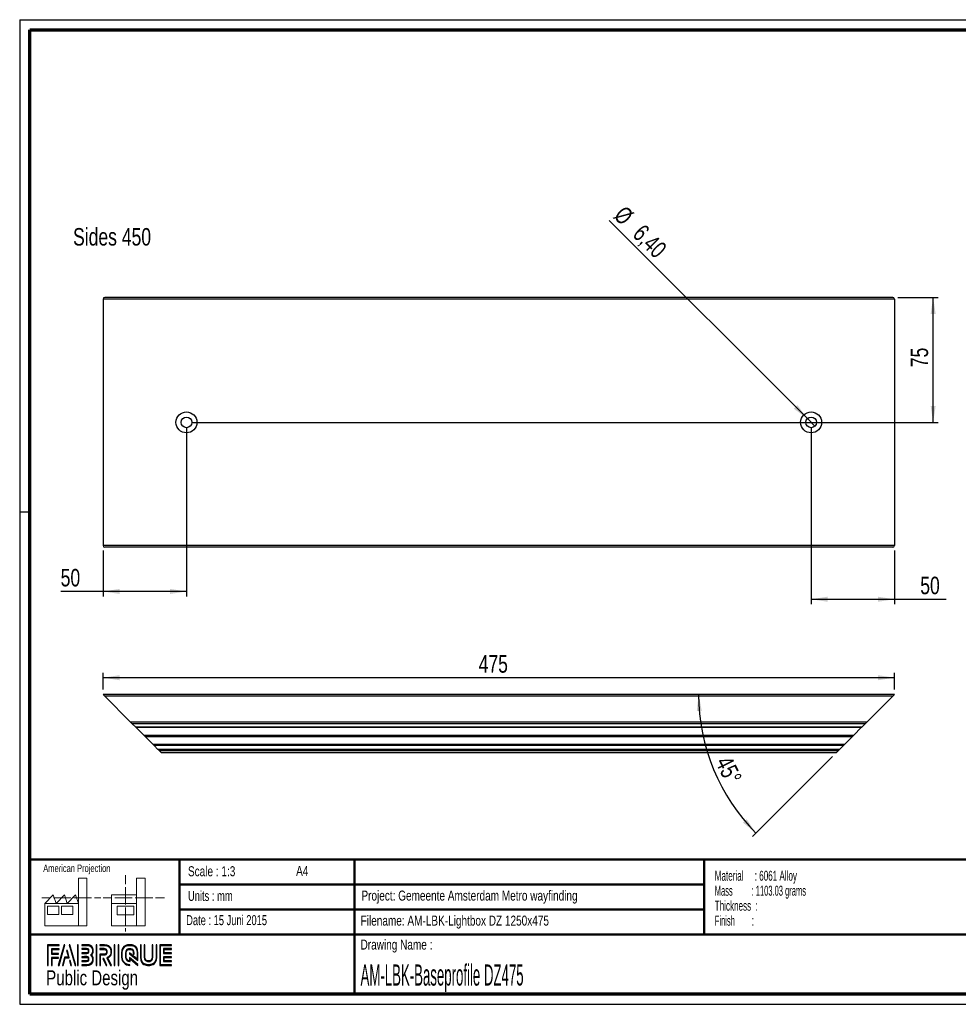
# Paper-space layout 'Side Base profile' of a CAD drawing. Header units: millimetres. Extents: x 7 to 291, y 7 to 204.
# Tile 1 of 2: x 7 to 194, y 7 to 204. Entities that reach past the tile are written whole.
import ezdxf

# ---------------------------------------------------------------- set-up
doc = ezdxf.new("R2010")
doc.units = ezdxf.units.MM
for name, color, linetype in [('LAYER1', 7, 'Continuous'), ('LAYER2', 7, 'Continuous'), ('LOGO', 7, 'Continuous')]:
    doc.layers.add(name, color=color, linetype=linetype)
doc.styles.add('SLDTEXTSTYLE0', font='TXT', dxfattribs={"width": 0.7})
doc.styles.add('SLDTEXTSTYLE1', font='TXT', dxfattribs={"width": 0.75})
doc.styles.add('SLDTEXTSTYLE10', font='TXT', dxfattribs={"width": 0.56375})
doc.styles.add('SLDTEXTSTYLE2', font='TXT', dxfattribs={"width": 0.697368})
doc.styles.add('SLDTEXTSTYLE6', font='TXT', dxfattribs={"width": 0.605})
doc.styles.add('SLDTEXTSTYLE7', font='TXT', dxfattribs={"width": 0.549})
doc.styles.add('SLDTEXTSTYLE8', font='TXT', dxfattribs={"width": 0.467045})
doc.dimstyles.new('SLDDIMSTYLE10', dxfattribs={"dimtxt": 3.5, "dimasz": 3.302, "dimexe": 0, "dimexo": 0.0625, "dimgap": 0.875, "dimtad": 1, "dimlfac": 3, "dimrnd": 1e-09, "dimzin": 12, "dimdsep": 46, "dimtxsty": 'SLDTEXTSTYLE1', "dimsah": 1, "dimcen": 0.09, "dimadec": 0, "dimazin": 3, "dimtfac": 1, "dimtofl": 0, "dimtmove": 0, "dimatfit": 3, "dimfxl": 1, "dimfrac": 2, "dimtolj": 1, "dimtzin": 12, "dimarcsym": 0})
doc.dimstyles.new('SLDDIMSTYLE16', dxfattribs={"dimtxt": 3.5, "dimasz": 3.302, "dimexe": 0, "dimexo": 0.0625, "dimgap": 0.875, "dimtad": 1, "dimdec": 4, "dimlfac": 3, "dimzin": 12, "dimdsep": 46, "dimtxsty": 'SLDTEXTSTYLE1', "dimsah": 1, "dimcen": 0.09, "dimazin": 3, "dimtfac": 1, "dimtofl": 0, "dimtmove": 0, "dimatfit": 3, "dimfxl": 1, "dimfrac": 2, "dimtolj": 1, "dimtzin": 12, "dimarcsym": 0})
doc.dimstyles.new('SLDDIMSTYLE17', dxfattribs={"dimtxt": 3.5, "dimasz": 3.302, "dimexe": 0, "dimexo": 0.0625, "dimgap": 0.875, "dimtad": 1, "dimlfac": 3, "dimrnd": 1e-09, "dimzin": 12, "dimdsep": 46, "dimtxsty": 'SLDTEXTSTYLE1', "dimblk1": 'NONE', "dimsah": 1, "dimcen": 0, "dimadec": 0, "dimazin": 3, "dimtfac": 1, "dimtmove": 0, "dimatfit": 3, "dimldrblk": 'NONE', "dimfxl": 1, "dimfrac": 2, "dimtolj": 1, "dimtzin": 12, "dimarcsym": 0})

# ---------------------------------------------------------------- blocks, each defined once
blk = doc.blocks.new('SW_NOTE_0_41')
at = {"layer": 'LOGO', "color": 0, "char_height": 2, "attachment_point": 1}
for s, insert, style in [('Material     : 6061 Alloy', (0, 2.58), 'SLDTEXTSTYLE6'), ('Mass         : 1103.03 grams', (0, -0.42), 'SLDTEXTSTYLE10'), ('Thickness  :', (0, -3.42), 'SLDTEXTSTYLE6'), ('Finish        :', (0, -6.42), 'SLDTEXTSTYLE7')]:
    blk.add_mtext(s, dxfattribs=dict(at, insert=insert, style=style))
blk = doc.blocks.new('_D_32')
at = {"layer": 'LOGO'}
for p, q in [((23.27, 69.76), (23.27, 73.13)), ((181.61, 69.76), (181.61, 73.13)), ((181.61, 72.13), (23.27, 72.13))]:
    blk.add_line(p, q, dxfattribs=at)
for points in [[(23.27, 72.13), (26.58, 71.62), (26.58, 72.64)], [(181.61, 72.13), (178.3, 72.64), (178.3, 71.62)]]:
    blk.add_solid(points, dxfattribs=at)
at = {"layer": 'LOGO', "insert": (98.41, 76.64), "char_height": 3.5, "attachment_point": 1, "style": 'SLDTEXTSTYLE1'}
blk.add_mtext('475', dxfattribs=at)
blk = doc.blocks.new('_D_33')
at = {"layer": 'LOGO'}
blk.add_line((169.23, 56.39), (153.19, 40.35), dxfattribs=at)
blk.add_arc((181.61, 68.76), 39.18, 180, 225, dxfattribs=at)
for points in [[(142.43, 68.76), (142.06, 65.44), (143.07, 65.48)], [(153.9, 41.06), (152.04, 43.83), (151.29, 43.14)]]:
    blk.add_solid(points, dxfattribs=at)
at = {"layer": 'LOGO', "insert": (148.88, 56.79), "char_height": 3.5, "attachment_point": 1, "rotation": 295.8824, "style": 'SLDTEXTSTYLE1'}
blk.add_mtext('45°', dxfattribs=at)
blk = doc.blocks.new('_D_34')
at = {"layer": 'LOGO'}
for p, q in [((39.94, 122.21), (39.94, 88.39)), ((23.27, 97.55), (23.27, 88.39)), ((23.27, 89.39), (14.77, 89.39)), ((39.94, 89.39), (23.27, 89.39))]:
    blk.add_line(p, q, dxfattribs=at)
for points in [[(23.27, 89.39), (26.58, 88.88), (26.58, 89.9)], [(39.94, 89.39), (36.64, 89.9), (36.64, 88.88)]]:
    blk.add_solid(points, dxfattribs=at)
at = {"layer": 'LOGO', "insert": (14.77, 93.9), "char_height": 3.5, "attachment_point": 1, "style": 'SLDTEXTSTYLE1'}
blk.add_mtext('50', dxfattribs=at)
blk = doc.blocks.new('_D_35')
at = {"layer": 'LOGO'}
for p, q in [((164.94, 122.21), (164.94, 86.83)), ((181.61, 97.55), (181.61, 86.83)), ((164.94, 87.83), (181.61, 87.83)), ((181.61, 87.83), (191.95, 87.83))]:
    blk.add_line(p, q, dxfattribs=at)
for points in [[(164.94, 87.83), (168.24, 87.32), (168.24, 88.34)], [(181.61, 87.83), (178.3, 88.34), (178.3, 87.32)]]:
    blk.add_solid(points, dxfattribs=at)
at = {"layer": 'LOGO', "insert": (186.78, 92.34), "char_height": 3.5, "attachment_point": 1, "style": 'SLDTEXTSTYLE1'}
blk.add_mtext('50', dxfattribs=at)
blk = doc.blocks.new('_D_36')
at = {"layer": 'LOGO'}
for q in [(124.54, 163.62), (165.69, 122.46)]:
    blk.add_line((164.19, 123.97), q, dxfattribs=at)
blk.add_solid([(164.19, 123.97), (162.21, 126.66), (161.49, 125.94)], dxfattribs=at)
at = {"layer": 'LOGO', "char_height": 3.5, "attachment_point": 1, "rotation": 315, "style": 'SLDTEXTSTYLE1'}
for s, insert in [('%%c', (127.72, 166.81)), ('6,40', (131.49, 163.11))]:
    blk.add_mtext(s, dxfattribs=dict(at, insert=insert))
blk = doc.blocks.new('_None')
blk = doc.blocks.new('_D_37')
at = {"layer": 'LOGO'}
for p, q in [((182.27, 148.21), (190.36, 148.21)), ((189.36, 123.21), (189.36, 148.21)), ((40.94, 123.21), (190.36, 123.21))]:
    blk.add_line(p, q, dxfattribs=at)
for points in [[(189.36, 148.21), (188.86, 144.91), (189.87, 144.91)], [(189.36, 123.21), (189.87, 126.52), (188.86, 126.52)]]:
    blk.add_solid(points, dxfattribs=at)
at = {"layer": 'LOGO', "insert": (184.85, 134.25), "char_height": 3.5, "attachment_point": 1, "rotation": 90, "style": 'SLDTEXTSTYLE1'}
blk.add_mtext('75', dxfattribs=at)

psp = doc.layouts.new('Side Base profile')

# ---------------------------------------------------------------- hatches: boundary and pattern name
at = {"layer": 'LOGO'}
for points in [[(12.155576, 14.551342), (12.293747, 14.551342), (12.293747, 18.536867), (14.491709, 18.536867), (14.491709, 18.674601), (12.155576, 18.674601)], [(13.054869, 16.924666), (13.054869, 17.755443), (14.491709, 17.755443), (14.491709, 17.893702), (12.916786, 17.893702), (12.916786, 16.786407), (14.355638, 16.786407), (14.355638, 16.924666)], [(15.62158, 18.697376), (15.478684, 18.697376), (14.298935, 14.574117), (14.441481, 14.574117)], [(17.783316, 14.574117), (16.603217, 18.697376), (16.456208, 18.697376), (17.638494, 14.574117)], [(18.284547, 14.574117), (18.284547, 18.697376), (18.146201, 18.697376), (18.146201, 14.574117)], [(21.987954, 14.574117), (21.987954, 18.697376), (21.849695, 18.697376), (21.849695, 14.574117)], [(25.63562, 14.574117), (25.63562, 18.697376), (25.497624, 18.697376), (25.497624, 14.574117)], [(26.420107, 14.574117), (26.420107, 18.697376), (26.282198, 18.697376), (26.282198, 14.574117)], [(35.497838, 17.09585), (35.497838, 17.778218), (36.928815, 17.778218), (36.928815, 17.916477), (35.359229, 17.916477), (35.359229, 16.957417), (36.928815, 16.957417), (36.928815, 17.09585)], [(13.054869, 14.551342), (13.054869, 16.005334), (14.355638, 16.005334), (14.355638, 16.143067), (12.916786, 16.143067), (12.916786, 14.551342)], [(15.256857, 14.574117), (15.668658, 16.085337), (16.50311, 16.085337), (16.108023, 17.580806), (15.960401, 17.580806), (16.324074, 16.223596), (15.562952, 16.223596), (15.116586, 14.574117)], [(24.036545, 14.574117), (23.377979, 15.916276), (23.224144, 15.916276), (23.882798, 14.574117)], [(36.928815, 15.356066), (36.928815, 15.4945), (35.497838, 15.4945), (35.497838, 16.176868), (36.928815, 16.176868), (36.928815, 16.314951), (35.359229, 16.314951), (35.359229, 15.356066)], [(16.954901, 14.574117), (16.681797, 15.561354), (16.534087, 15.561354), (16.814805, 14.574117)]]:
    psp.add_hatch(color=256, dxfattribs=at).paths.add_polyline_path(points, flags=0)
h = psp.add_hatch(color=256, dxfattribs=at)
edge = h.paths.add_edge_path(flags=0)
edge.add_line((18.997192, 14.574117), (20.004205, 14.574117))
edge.add_spline(control_points=[(20.004205, 14.574117), (20.698386, 14.574117), (21.262709, 15.140278), (21.262709, 15.835771), (21.262709, 16.128915), (21.148252, 16.410332), (20.945764, 16.639247), (21.148252, 16.867636), (21.262709, 17.149229), (21.262709, 17.442547), (21.262709, 18.137341), (20.698386, 18.702626), (20.004205, 18.702626)], knot_values=[0, 0, 0, 0, 1, 2, 3, 4, 5, 6, 7, 8, 9, 10, 10, 10, 10], weights=[1, 1, 1, 1, 1, 1, 1, 1, 1, 1, 1, 1, 1], degree=3, periodic=0)
edge.add_line((20.004205, 18.702626), (18.997192, 18.702626))
edge.add_line((18.997192, 18.702626), (18.997192, 18.564542))
edge.add_line((18.997192, 18.564542), (20.004205, 18.564542))
edge.add_spline(control_points=[(20.004205, 18.564542), (20.622081, 18.564542), (21.124713, 18.061211), (21.124713, 17.442547), (21.124713, 17.16533), (21.012093, 16.897038), (20.80803, 16.687025)], knot_values=[0, 0, 0, 0, 1, 2, 3, 4, 4, 4, 4], weights=[1, 1, 1, 1, 1, 1, 1], degree=3, periodic=0)
edge.add_line((20.80803, 16.687025), (20.761127, 16.639247))
edge.add_line((20.761127, 16.639247), (20.80803, 16.590769))
edge.add_spline(control_points=[(20.80803, 16.590769), (21.012093, 16.380931), (21.124713, 16.112639), (21.124713, 15.835771), (21.124713, 15.216233), (20.622081, 14.712376), (20.004205, 14.712376)], knot_values=[0, 0, 0, 0, 1, 2, 3, 4, 4, 4, 4], weights=[1, 1, 1, 1, 1, 1, 1], degree=3, periodic=0)
edge.add_line((20.004205, 14.712376), (18.997192, 14.712376))
edge.add_line((18.997192, 14.712376), (18.997192, 14.574117))
h = psp.add_hatch(color=256, dxfattribs=at)
edge = h.paths.add_edge_path(flags=0)
edge.add_line((18.997192, 16.957067), (20.002192, 16.957067))
edge.add_spline(control_points=[(20.002192, 16.957067), (20.254646, 16.988394), (20.438232, 17.196832), (20.438232, 17.442022), (20.438232, 17.711889), (20.224106, 17.923827), (19.950389, 17.923827)], knot_values=[0, 0, 0, 0, 1, 2, 3, 4, 4, 4, 4], weights=[1, 1, 1, 1, 1, 1, 1], degree=3, periodic=0)
edge.add_line((19.950389, 17.923827), (18.997192, 17.923827))
edge.add_line((18.997192, 17.923827), (18.997192, 17.785569))
edge.add_line((18.997192, 17.785569), (19.950389, 17.785569))
edge.add_spline(control_points=[(19.950389, 17.785569), (20.146489, 17.785569), (20.300236, 17.634709), (20.300236, 17.442022), (20.300236, 17.266311), (20.168453, 17.116852), (19.993092, 17.09445)], knot_values=[0, 0, 0, 0, 1, 2, 3, 4, 4, 4, 4], weights=[1, 1, 1, 1, 1, 1, 1], degree=3, periodic=0)
edge.add_line((19.993092, 17.09445), (18.997192, 17.094975))
edge.add_line((18.997192, 17.094975), (18.997192, 16.957067))
h = psp.add_hatch(color=256, dxfattribs=at)
edge = h.paths.add_edge_path(flags=0)
edge.add_line((24.757853, 14.574117), (24.911337, 14.574117))
edge.add_line((24.911337, 14.574117), (24.186792, 16.04946))
edge.add_spline(control_points=[(24.186792, 16.04946), (24.64252, 16.292725), (24.938114, 16.76683), (24.938114, 17.287312), (24.938114, 18.064711), (24.306674, 18.697376), (23.530676, 18.697376)], knot_values=[0, 0, 0, 0, 1, 2, 3, 4, 4, 4, 4], weights=[1, 1, 1, 1, 1, 1, 1], degree=3, periodic=0)
edge.add_line((23.530676, 18.697376), (22.634095, 18.697376))
edge.add_line((22.634095, 18.697376), (22.634095, 18.559642))
edge.add_line((22.634095, 18.559642), (23.530676, 18.559642))
edge.add_spline(control_points=[(23.530676, 18.559642), (24.23072, 18.559642), (24.800205, 17.988756), (24.800205, 17.287312), (24.800205, 16.796057), (24.513362, 16.343828), (24.06866, 16.13539)], knot_values=[0, 0, 0, 0, 1, 2, 3, 4, 4, 4, 4], weights=[1, 1, 1, 1, 1, 1, 1], degree=3, periodic=0)
edge.add_line((24.06866, 16.13539), (24.005043, 16.105638))
edge.add_line((24.005043, 16.105638), (24.757853, 14.574117))
h = psp.add_hatch(color=256, dxfattribs=at)
edge = h.paths.add_edge_path(flags=0)
edge.add_line((22.634095, 17.778218), (23.476597, 17.778218))
edge.add_spline(control_points=[(23.476597, 17.778218), (23.744014, 17.778218), (23.96129, 17.558229), (23.96129, 17.287312), (23.96129, 17.016745), (23.744014, 16.796407), (23.476597, 16.796407)], knot_values=[0, 0, 0, 0, 1, 2, 3, 4, 4, 4, 4], weights=[1, 1, 1, 1, 1, 1, 1], degree=3, periodic=0)
edge.add_line((23.476597, 16.796407), (22.634095, 16.796407))
edge.add_line((22.634095, 16.796407), (22.634095, 14.574117))
edge.add_line((22.634095, 14.574117), (22.772091, 14.574117))
edge.add_line((22.772091, 14.574117), (22.772091, 16.658673))
edge.add_line((22.772091, 16.658673), (23.476597, 16.658673))
edge.add_spline(control_points=[(23.476597, 16.658673), (23.820144, 16.658673), (24.099461, 16.940441), (24.099461, 17.287312), (24.099461, 17.634009), (23.820144, 17.916477), (23.476597, 17.916477)], knot_values=[0, 0, 0, 0, 1, 2, 3, 4, 4, 4, 4], weights=[1, 1, 1, 1, 1, 1, 1], degree=3, periodic=0)
edge.add_line((23.476597, 17.916477), (22.634095, 17.916477))
edge.add_line((22.634095, 17.916477), (22.634095, 17.778218))
h = psp.add_hatch(color=256, dxfattribs=at)
edge = h.paths.add_edge_path(flags=0)
edge.add_line((30.22642, 15.560479), (30.226945, 17.065398))
edge.add_spline(control_points=[(30.226945, 17.065398), (30.226945, 17.96548), (29.4961, 18.697376), (28.598031, 18.697376), (27.699087, 18.697376), (26.968066, 17.96548), (26.968066, 17.065398)], knot_values=[0, 0, 0, 0, 1, 2, 3, 4, 4, 4, 4], weights=[1, 1, 1, 1, 1, 1, 1], degree=3, periodic=0)
edge.add_line((26.968066, 17.065398), (26.968066, 16.20627))
edge.add_spline(control_points=[(26.968066, 16.20627), (26.968066, 15.306538), (27.698649, 14.574117), (28.596981, 14.574117)], knot_values=[1, 1, 1, 1, 2, 2, 2, 2], weights=[1, 1, 1, 1], degree=3, periodic=0)
edge.add_line((28.596981, 14.574117), (28.596981, 14.712376))
edge.add_spline(control_points=[(28.596981, 14.712376), (27.774779, 14.712376), (27.106325, 15.382843), (27.106325, 16.20627)], knot_values=[3, 3, 3, 3, 4, 4, 4, 4], weights=[1, 1, 1, 1], degree=3, periodic=0)
edge.add_line((27.106325, 16.20627), (27.106325, 17.065398))
edge.add_spline(control_points=[(27.106325, 17.065398), (27.106325, 17.88935), (27.775392, 18.559642), (28.598031, 18.559642), (29.41997, 18.559642), (30.088599, 17.88935), (30.088599, 17.065398)], knot_values=[0, 0, 0, 0, 1, 2, 3, 4, 4, 4, 4], weights=[1, 1, 1, 1, 1, 1, 1], degree=3, periodic=0)
edge.add_spline(control_points=[(30.088599, 17.065398), (30.088599, 16.066436), (30.088599, 15.840147), (29.894425, 15.988381), (28.526714, 17.052798)], knot_values=[0, 0, 0, 0, 1, 2, 2, 2, 2], weights=[1, 1, 1, 1, 1], degree=3, periodic=0)
edge.add_line((28.526714, 17.052798), (28.526714, 16.886712))
edge.add_line((28.526714, 16.886712), (30.22642, 15.560479))
h = psp.add_hatch(color=256, dxfattribs=at)
edge = h.paths.add_edge_path(flags=0)
edge.add_line((30.22642, 14.574117), (30.22642, 14.766104))
edge.add_line((30.22642, 14.766104), (28.526714, 16.13329))
edge.add_line((28.526714, 16.13329), (28.526714, 15.508151))
edge.add_spline(control_points=[(28.526714, 15.508151), (28.168991, 15.544553), (27.885649, 15.838747), (27.885649, 16.208195)], knot_values=[0, 0, 0, 0, 1, 1, 1, 1], weights=[1, 1, 1, 1], degree=3, periodic=0)
edge.add_line((27.885649, 16.208195), (27.886436, 17.063998))
edge.add_spline(control_points=[(27.886436, 17.063998), (27.886436, 17.457073), (28.205831, 17.777343), (28.598031, 17.777343), (28.989968, 17.777343), (29.309275, 17.457073), (29.309275, 17.063998)], knot_values=[0, 0, 0, 0, 1, 2, 3, 4, 4, 4, 4], weights=[1, 1, 1, 1, 1, 1, 1], degree=3, periodic=0)
edge.add_line((29.309275, 17.063998), (29.308488, 16.826508))
edge.add_line((29.308488, 16.826508), (29.446572, 16.825983))
edge.add_line((29.446572, 16.825983), (29.447097, 17.063648))
edge.add_spline(control_points=[(29.447097, 17.063648), (29.447097, 17.533203), (29.066098, 17.915077), (28.598031, 17.915077), (28.129614, 17.915077), (27.74844, 17.533203), (27.74844, 17.063998)], knot_values=[0, 0, 0, 0, 1, 2, 3, 4, 4, 4, 4], weights=[1, 1, 1, 1, 1, 1, 1], degree=3, periodic=0)
edge.add_line((27.74844, 17.063998), (27.74739, 16.208195))
edge.add_spline(control_points=[(27.74739, 16.208195), (27.74739, 15.738465), (28.127864, 15.355891), (28.595231, 15.355891)], knot_values=[0, 0, 0, 0, 1, 1, 1, 1], weights=[1, 1, 1, 1], degree=3, periodic=0)
edge.add_line((28.595231, 15.355891), (28.66436, 15.355891))
edge.add_line((28.66436, 15.355891), (28.66436, 15.853798))
edge.add_line((28.66436, 15.853798), (30.22642, 14.574117))
h = psp.add_hatch(color=256, dxfattribs=at)
edge = h.paths.add_edge_path(flags=0)
edge.add_line((30.726339, 18.697376), (30.726339, 16.20627))
edge.add_spline(control_points=[(30.726339, 16.20627), (30.726339, 15.306538), (31.45701, 14.574117), (32.355079, 14.574117), (33.25411, 14.574117), (33.984956, 15.306538), (33.984956, 16.20627)], knot_values=[0, 0, 0, 0, 1, 2, 3, 4, 4, 4, 4], weights=[1, 1, 1, 1, 1, 1, 1], degree=3, periodic=0)
edge.add_line((33.984956, 16.20627), (33.984956, 18.697376))
edge.add_line((33.984956, 18.697376), (33.84696, 18.697376))
edge.add_line((33.84696, 18.697376), (33.84696, 16.20627))
edge.add_spline(control_points=[(33.84696, 16.20627), (33.84696, 15.382843), (33.17763, 14.712376), (32.355079, 14.712376), (31.533052, 14.712376), (30.864073, 15.382843), (30.864073, 16.20627)], knot_values=[0, 0, 0, 0, 1, 2, 3, 4, 4, 4, 4], weights=[1, 1, 1, 1, 1, 1, 1], degree=3, periodic=0)
edge.add_line((30.864073, 16.20627), (30.864073, 18.697376))
edge.add_line((30.864073, 18.697376), (30.726339, 18.697376))
h = psp.add_hatch(color=256, dxfattribs=at)
edge = h.paths.add_edge_path(flags=0)
edge.add_line((31.506188, 18.697376), (31.506188, 16.208195))
edge.add_spline(control_points=[(31.506188, 16.208195), (31.506188, 15.738815), (31.886924, 15.356591), (32.355079, 15.356591), (32.823496, 15.356591), (33.204494, 15.738815), (33.204494, 16.208195)], knot_values=[0, 0, 0, 0, 1, 2, 3, 4, 4, 4, 4], weights=[1, 1, 1, 1, 1, 1, 1], degree=3, periodic=0)
edge.add_line((33.204494, 16.208195), (33.204494, 18.697376))
edge.add_line((33.204494, 18.697376), (33.066586, 18.697376))
edge.add_line((33.066586, 18.697376), (33.066586, 16.208195))
edge.add_spline(control_points=[(33.066586, 16.208195), (33.066586, 15.81477), (32.747016, 15.494675), (32.355079, 15.494675), (31.962792, 15.494675), (31.643922, 15.81477), (31.643922, 16.208195)], knot_values=[0, 0, 0, 0, 1, 2, 3, 4, 4, 4, 4], weights=[1, 1, 1, 1, 1, 1, 1], degree=3, periodic=0)
edge.add_line((31.643922, 16.208195), (31.643922, 18.697376))
edge.add_line((31.643922, 18.697376), (31.506188, 18.697376))
h = psp.add_hatch(color=256, dxfattribs=at)
edge = h.paths.add_edge_path(flags=0)
edge.add_line((36.928815, 14.573592), (36.928815, 14.711676))
edge.add_spline(control_points=[(36.928815, 14.711676), (34.865961, 14.711676), (34.736278, 14.711676), (34.736278, 14.842584), (34.736278, 18.428734), (34.736278, 18.559642)], knot_values=[0, 0, 0, 0, 1, 2, 3, 3, 3, 3], weights=[1, 1, 1, 1, 1, 1], degree=3, periodic=0)
edge.add_line((34.736278, 18.559642), (36.928815, 18.559642))
edge.add_line((36.928815, 18.559642), (36.928815, 18.697376))
edge.add_line((36.928815, 18.697376), (34.597932, 18.697376))
edge.add_line((34.597932, 18.697376), (34.597932, 14.573592))
edge.add_line((34.597932, 14.573592), (36.928815, 14.573592))
h = psp.add_hatch(color=256, dxfattribs=at)
edge = h.paths.add_edge_path(flags=0)
edge.add_line((18.997192, 15.346616), (19.950389, 15.346616))
edge.add_spline(control_points=[(19.950389, 15.346616), (20.219556, 15.346616), (20.438232, 15.565905), (20.438232, 15.835771), (20.438232, 16.105813), (20.224106, 16.317402), (19.950389, 16.317402), (19.950214, 16.317402), (18.997017, 16.315476)], knot_values=[0, 0, 0, 0, 1, 2, 3, 4, 5, 6, 6, 6, 6], weights=[1, 1, 1, 1, 1, 1, 1, 1, 1], degree=3, periodic=0)
edge.add_line((18.997017, 16.315476), (18.997192, 16.177393))
edge.add_line((18.997192, 16.177393), (19.950389, 16.179318))
edge.add_spline(control_points=[(19.950389, 16.179318), (20.146489, 16.179318), (20.300236, 16.028283), (20.300236, 15.835771), (20.300236, 15.642034), (20.143339, 15.484349), (19.950389, 15.484349)], knot_values=[0, 0, 0, 0, 1, 2, 3, 4, 4, 4, 4], weights=[1, 1, 1, 1, 1, 1, 1], degree=3, periodic=0)
edge.add_line((19.950389, 15.484349), (18.997192, 15.484349))
edge.add_line((18.997192, 15.484349), (18.997192, 15.346616))

# ---------------------------------------------------------------- linework, layer by layer
at = {"color": 7, "linetype": 'Continuous', "lineweight": 25}
for p, q in [((181.606879, 147.881381), (23.273545, 147.881381)), ((23.273545, 147.881381), (23.273545, 98.548048)), ((181.273545, 148.214714), (23.606879, 148.214714)), ((181.606879, 147.881381), (181.606879, 98.548048)), ((181.606879, 98.548048), (23.273545, 98.548048)), ((181.273545, 98.214714), (23.606879, 98.214714)), ((23.273545, 68.761203), (23.606879, 68.42787)), ((181.606879, 68.761203), (23.273545, 68.761203)), ((181.273545, 68.42787), (23.606879, 68.42787)), ((28.773545, 63.261203), (23.606879, 68.42787)), ((181.273545, 68.42787), (176.106879, 63.261203)), ((181.273545, 68.42787), (181.606879, 68.761203)), ((28.773545, 63.261203), (29.106879, 62.92787)), ((176.106879, 63.261203), (28.773545, 63.261203)), ((175.773545, 62.92787), (176.106879, 63.261203)), ((175.773545, 62.92787), (29.106879, 62.92787)), ((29.816814, 62.217935), (29.106879, 62.92787)), ((175.06361, 62.217935), (29.816814, 62.217935)), ((29.816814, 62.217935), (29.825459, 62.209289)), ((29.825459, 62.209289), (175.054965, 62.209289)), ((31.473545, 60.561203), (29.825459, 62.209289)), ((175.054965, 62.209289), (173.406879, 60.561203)), ((175.054965, 62.209289), (175.06361, 62.217935)), ((175.773545, 62.92787), (175.06361, 62.217935)), ((173.406879, 60.561203), (31.473545, 60.561203)), ((31.606879, 60.42787), (31.473545, 60.561203)), ((173.273545, 60.42787), (31.606879, 60.42787)), ((31.606879, 60.42787), (31.740212, 60.294537)), ((173.140212, 60.294537), (31.740212, 60.294537)), ((33.273545, 58.761203), (31.740212, 60.294537)), ((173.140212, 60.294537), (171.606879, 58.761203)), ((173.140212, 60.294537), (173.273545, 60.42787)), ((173.406879, 60.561203), (173.273545, 60.42787)), ((171.606879, 58.761203), (33.273545, 58.761203)), ((33.449919, 58.58483), (33.273545, 58.761203)), ((171.430505, 58.58483), (33.449919, 58.58483)), ((34.240136, 57.794612), (33.449919, 58.58483)), ((170.640288, 57.794612), (34.240136, 57.794612)), ((34.342121, 57.692628), (34.240136, 57.794612)), ((170.538303, 57.692628), (34.342121, 57.692628)), ((34.533475, 57.501273), (34.342364, 57.692384)), ((170.346949, 57.501273), (34.533475, 57.501273)), ((34.940212, 57.094537), (34.533475, 57.501273)), ((170.346949, 57.501273), (169.940212, 57.094537)), ((170.53806, 57.692384), (170.346949, 57.501273)), ((170.640288, 57.794612), (170.538303, 57.692628)), ((171.430505, 58.58483), (170.640288, 57.794612)), ((171.606879, 58.761203), (171.430505, 58.58483)), ((169.940212, 57.094537), (34.940212, 57.094537))]:
    psp.add_line(p, q, dxfattribs=at)
for centre, radius in [((39.940212, 123.214714), 2.1), ((39.940212, 123.214714), 1.066667), ((164.940212, 123.214714), 2.1), ((164.940212, 123.214714), 1.066667)]:
    psp.add_circle(centre, radius, dxfattribs=at)
for centre, start, end in [((23.606879, 147.881381), 90, 180), ((181.273545, 147.881381), 0, 90), ((23.606879, 98.548048), 180, 270), ((181.273545, 98.548048), 270, 0)]:
    psp.add_arc(centre, 0.333333, start, end, dxfattribs=at)
at = {"layer": 'LAYER1', "lineweight": 50}
for p, q in [((8.569641, 35.783909), (288.569641, 35.783909)), ((38.569641, 35.783909), (38.569641, 20.783909)), ((73.569641, 35.783909), (73.569641, 8.783909)), ((143.569641, 35.783909), (143.569641, 20.783909)), ((38.569641, 30.783909), (143.569641, 30.783909)), ((38.569641, 25.783909), (143.569641, 25.783909)), ((8.569641, 20.783909), (288.569641, 20.783909))]:
    psp.add_line(p, q, dxfattribs=at)
at = {"layer": 'LAYER2', "lineweight": 70}
for p, q in [((8.569641, 8.783909), (8.569641, 201.783909)), ((8.569641, 201.783909), (288.569641, 201.783909)), ((288.569641, 8.783909), (8.569641, 8.783909))]:
    psp.add_line(p, q, dxfattribs=at)
at = {"layer": 'LOGO'}
for p, q in [((6.569641, 203.783909), (290.569641, 203.783909)), ((6.569641, 203.783909), (6.569641, 6.783909)), ((6.569641, 105.283909), (8.621537, 105.283909)), ((6.569641, 6.783909), (290.569641, 6.783909))]:
    psp.add_line(p, q, dxfattribs=at)
at = {"layer": 'LOGO', "color": 7, "linetype": 'Continuous', "lineweight": 18}
for p, q in [((18.320827, 26.971098), (18.320827, 32.036143)), ((18.320827, 32.036143), (20.002717, 32.036143)), ((20.002717, 32.036143), (20.002717, 22.470411)), ((27.732829, 32.596011), (27.732829, 30.83891)), ((31.654195, 32.031732), (29.972304, 32.031732)), ((29.972304, 32.031732), (29.972304, 22.466)), ((31.654195, 26.966766), (31.654195, 32.031732)), ((27.732829, 30.251635), (27.732829, 28.489887)), ((10.980867, 28.099735), (12.735999, 28.099735)), ((11.593265, 26.971098), (13.275156, 28.659446)), ((13.275156, 28.659446), (13.837466, 26.971098)), ((13.320991, 28.099735), (15.075966, 28.099735)), ((13.837466, 26.971098), (15.519356, 28.659446)), ((15.075966, 28.099735), (16.830941, 28.099735)), ((15.519356, 28.659446), (16.081352, 26.971098)), ((16.081352, 26.971098), (17.763242, 28.659446)), ((17.415933, 28.099735), (19.171065, 28.099735)), ((17.763242, 28.659446), (18.320827, 26.971098)), ((19.171065, 28.099735), (20.92604, 28.099735)), ((21.511032, 28.099735), (22.808913, 28.099735)), ((23.244743, 28.095324), (24.995229, 28.095324)), ((24.926633, 28.655036), (24.926633, 26.966766)), ((24.926633, 28.655036), (29.972304, 28.655036)), ((25.580221, 28.095324), (27.335195, 28.095324)), ((27.335195, 28.095324), (29.090249, 28.095324)), ((27.732829, 28.489887), (27.732829, 26.728218)), ((29.675241, 28.095324), (31.430295, 28.095324)), ((31.430295, 28.095324), (33.18527, 28.095324)), ((33.770261, 28.095324), (35.525236, 28.095324)), ((18.320827, 26.971098), (11.593265, 26.971098)), ((11.593265, 26.971098), (11.593265, 22.470411)), ((12.155576, 26.411465), (14.399461, 26.411465)), ((12.155576, 24.723117), (12.155576, 26.411465)), ((14.399461, 26.411465), (14.399461, 24.723117)), ((14.957046, 26.411465), (17.201247, 26.411465)), ((14.957046, 24.723117), (14.957046, 26.411465)), ((17.201247, 26.411465), (17.201247, 24.723117)), ((18.320827, 26.971098), (18.320827, 22.470411)), ((24.926633, 26.966766), (29.972304, 26.966766)), ((24.926633, 26.966766), (24.926633, 22.466)), ((26.050939, 26.407055), (29.41472, 26.407055)), ((26.050939, 24.718707), (26.050939, 26.407055)), ((27.732829, 26.140863), (27.732829, 24.379273)), ((29.41472, 26.407055), (29.41472, 24.718707)), ((31.654195, 26.966766), (31.654195, 22.466)), ((14.399461, 24.723117), (12.155576, 24.723117)), ((17.201247, 24.723117), (14.957046, 24.723117)), ((29.41472, 24.718707), (26.050939, 24.718707)), ((27.732829, 24.379273), (27.732829, 22.617525)), ((11.593265, 22.470411), (18.320827, 22.470411)), ((18.320827, 22.470411), (20.002717, 22.470411)), ((24.926633, 22.466), (31.654195, 22.466)), ((27.732829, 22.030171), (27.732829, 21.34201))]:
    psp.add_line(p, q, dxfattribs=at)
at = {"layer": 'LOGO', "color": 7, "linetype": 'Continuous', "lineweight": 25}
for p, q in [((14.491709, 18.674601), (12.155576, 18.674601)), ((15.478684, 18.697376), (14.298935, 14.574117)), ((14.441481, 14.574117), (15.62158, 18.697376))]:
    psp.add_line(p, q, dxfattribs=at)
at = {"layer": 'LOGO', "color": 7, "lineweight": 25}
for p, q in [((12.155576, 18.674601), (12.155576, 14.551342)), ((12.293747, 18.536867), (14.491709, 18.536867)), ((12.293747, 14.551342), (12.293747, 18.536867)), ((14.491709, 17.893702), (12.916786, 17.893702)), ((12.916786, 17.893702), (12.916786, 16.786407)), ((13.054869, 16.924666), (13.054869, 17.755443)), ((13.054869, 17.755443), (14.491709, 17.755443)), ((14.491709, 18.536867), (14.491709, 18.674601)), ((14.491709, 17.755443), (14.491709, 17.893702)), ((15.62158, 18.697376), (15.478684, 18.697376)), ((16.456208, 18.697376), (17.638494, 14.574117)), ((16.603217, 18.697376), (16.456208, 18.697376)), ((17.783316, 14.574117), (16.603217, 18.697376)), ((18.146201, 18.697376), (18.146201, 14.574117)), ((18.284547, 18.697376), (18.146201, 18.697376)), ((18.284547, 14.574117), (18.284547, 18.697376)), ((18.997192, 18.702626), (18.997192, 18.564542)), ((20.004205, 18.702626), (18.997192, 18.702626)), ((18.997192, 18.564542), (20.004205, 18.564542)), ((18.997192, 17.923827), (18.997192, 17.785569)), ((19.950389, 17.923827), (18.997192, 17.923827)), ((18.997192, 17.785569), (19.950389, 17.785569)), ((21.849695, 18.697376), (21.849695, 14.574117)), ((21.987954, 18.697376), (21.849695, 18.697376)), ((21.987954, 14.574117), (21.987954, 18.697376)), ((23.530676, 18.697376), (22.634095, 18.697376)), ((22.634095, 18.697376), (22.634095, 18.559642)), ((22.634095, 18.559642), (23.530676, 18.559642)), ((23.476597, 17.916477), (22.634095, 17.916477)), ((22.634095, 17.916477), (22.634095, 17.778218)), ((23.476597, 17.916477), (22.634095, 17.916477)), ((22.634095, 17.916477), (22.634095, 17.778218)), ((22.634095, 17.778218), (23.476597, 17.778218)), ((22.634095, 17.778218), (23.476597, 17.778218)), ((25.497624, 18.697376), (25.497624, 14.574117)), ((25.63562, 18.697376), (25.497624, 18.697376)), ((25.63562, 14.574117), (25.63562, 18.697376)), ((26.282198, 18.697376), (26.282198, 14.574117)), ((26.420107, 18.697376), (26.282198, 18.697376)), ((26.420107, 14.574117), (26.420107, 18.697376)), ((30.864073, 18.697376), (30.726339, 18.697376)), ((30.726339, 18.697376), (30.726339, 16.20627)), ((30.864073, 18.697376), (30.726339, 18.697376)), ((30.726339, 18.697376), (30.726339, 16.20627)), ((30.864073, 16.20627), (30.864073, 18.697376)), ((30.864073, 16.20627), (30.864073, 18.697376)), ((31.643922, 18.697376), (31.506188, 18.697376)), ((31.506188, 18.697376), (31.506188, 16.208195)), ((31.643922, 18.697376), (31.506188, 18.697376)), ((31.506188, 18.697376), (31.506188, 16.208195)), ((31.643922, 16.208195), (31.643922, 18.697376)), ((31.643922, 16.208195), (31.643922, 18.697376)), ((33.066586, 18.697376), (33.066586, 16.208195)), ((33.204494, 18.697376), (33.066586, 18.697376)), ((33.066586, 18.697376), (33.066586, 16.208195)), ((33.204494, 18.697376), (33.066586, 18.697376)), ((33.204494, 16.208195), (33.204494, 18.697376)), ((33.204494, 16.208195), (33.204494, 18.697376)), ((33.84696, 18.697376), (33.84696, 16.20627)), ((33.984956, 18.697376), (33.84696, 18.697376)), ((33.84696, 18.697376), (33.84696, 16.20627)), ((33.984956, 18.697376), (33.84696, 18.697376)), ((33.984956, 16.20627), (33.984956, 18.697376)), ((33.984956, 16.20627), (33.984956, 18.697376)), ((36.928815, 18.697376), (34.597932, 18.697376)), ((34.597932, 18.697376), (34.597932, 14.573592)), ((36.928815, 18.697376), (34.597932, 18.697376)), ((34.597932, 18.697376), (34.597932, 14.573592)), ((34.736278, 18.559642), (36.928815, 18.559642)), ((34.736278, 18.559642), (36.928815, 18.559642)), ((36.928815, 17.916477), (35.359229, 17.916477)), ((35.359229, 17.916477), (35.359229, 16.957417)), ((36.928815, 17.916477), (35.359229, 17.916477)), ((35.359229, 17.916477), (35.359229, 16.957417)), ((35.497838, 17.09585), (35.497838, 17.778218)), ((35.497838, 17.778218), (36.928815, 17.778218)), ((35.497838, 17.09585), (35.497838, 17.778218)), ((35.497838, 17.778218), (36.928815, 17.778218)), ((36.928815, 18.559642), (36.928815, 18.697376)), ((36.928815, 18.559642), (36.928815, 18.697376)), ((36.928815, 17.778218), (36.928815, 17.916477)), ((36.928815, 17.778218), (36.928815, 17.916477)), ((12.916786, 16.786407), (14.355638, 16.786407)), ((14.355638, 16.143067), (12.916786, 16.143067)), ((12.916786, 16.143067), (12.916786, 14.551342)), ((14.355638, 16.924666), (13.054869, 16.924666)), ((13.054869, 14.551342), (13.054869, 16.005334)), ((13.054869, 16.005334), (14.355638, 16.005334)), ((14.355638, 16.786407), (14.355638, 16.924666)), ((14.355638, 16.005334), (14.355638, 16.143067)), ((15.562952, 16.223596), (15.116586, 14.574117)), ((15.256857, 14.574117), (15.668658, 16.085337)), ((16.324074, 16.223596), (15.562952, 16.223596)), ((16.108023, 17.580806), (15.960401, 17.580806)), ((15.960401, 17.580806), (16.324074, 16.223596)), ((16.50311, 16.085337), (16.108023, 17.580806)), ((18.997017, 16.315476), (18.997192, 16.177393)), ((19.993092, 17.09445), (18.997192, 17.094975)), ((18.997192, 17.094975), (18.997192, 16.957067)), ((18.997192, 16.957067), (20.002192, 16.957067)), ((18.997192, 16.177393), (19.950389, 16.179318)), ((20.80803, 16.687025), (20.761127, 16.639247)), ((20.761127, 16.639247), (20.80803, 16.590769)), ((23.476597, 16.796407), (22.634095, 16.796407)), ((22.634095, 16.796407), (22.634095, 14.574117)), ((23.476597, 16.796407), (22.634095, 16.796407)), ((22.634095, 16.796407), (22.634095, 14.574117)), ((22.772091, 14.574117), (22.772091, 16.658673)), ((22.772091, 16.658673), (23.476597, 16.658673)), ((22.772091, 14.574117), (22.772091, 16.658673)), ((22.772091, 16.658673), (23.476597, 16.658673)), ((23.224144, 15.916276), (23.882798, 14.574117)), ((23.377979, 15.916276), (23.224144, 15.916276)), ((23.224144, 15.916276), (23.882798, 14.574117)), ((23.377979, 15.916276), (23.224144, 15.916276)), ((24.036545, 14.574117), (23.377979, 15.916276)), ((24.036545, 14.574117), (23.377979, 15.916276)), ((24.06866, 16.13539), (24.005043, 16.105638)), ((24.005043, 16.105638), (24.757853, 14.574117)), ((24.911337, 14.574117), (24.186792, 16.04946)), ((26.968066, 17.065398), (26.968066, 16.20627)), ((26.968066, 17.065398), (26.968066, 16.20627)), ((27.106325, 16.20627), (27.106325, 17.065398)), ((27.106325, 16.20627), (27.106325, 17.065398)), ((27.74844, 17.063998), (27.74739, 16.208195)), ((27.885649, 16.208195), (27.886436, 17.063998)), ((28.526714, 17.052798), (28.526714, 16.886712)), ((28.526714, 17.052798), (28.526714, 16.886712)), ((28.526714, 16.886712), (30.22642, 15.560479)), ((28.526714, 16.886712), (30.22642, 15.560479)), ((30.22642, 14.766104), (28.526714, 16.13329)), ((28.526714, 16.13329), (28.526714, 15.508151)), ((28.66436, 15.355891), (28.66436, 15.853798)), ((28.66436, 15.853798), (30.22642, 14.574117)), ((29.309275, 17.063998), (29.308488, 16.826508)), ((29.308488, 16.826508), (29.446572, 16.825983)), ((29.446572, 16.825983), (29.447097, 17.063648)), ((30.22642, 15.560479), (30.226945, 17.065398)), ((30.22642, 15.560479), (30.226945, 17.065398)), ((35.359229, 16.957417), (36.928815, 16.957417)), ((35.359229, 16.957417), (36.928815, 16.957417)), ((36.928815, 16.314951), (35.359229, 16.314951)), ((35.359229, 16.314951), (35.359229, 15.356066)), ((36.928815, 16.314951), (35.359229, 16.314951)), ((35.359229, 16.314951), (35.359229, 15.356066)), ((36.928815, 17.09585), (35.497838, 17.09585)), ((36.928815, 17.09585), (35.497838, 17.09585)), ((35.497838, 15.4945), (35.497838, 16.176868)), ((35.497838, 16.176868), (36.928815, 16.176868)), ((35.497838, 15.4945), (35.497838, 16.176868)), ((35.497838, 16.176868), (36.928815, 16.176868)), ((36.928815, 16.957417), (36.928815, 17.09585)), ((36.928815, 16.957417), (36.928815, 17.09585)), ((36.928815, 16.176868), (36.928815, 16.314951)), ((36.928815, 16.176868), (36.928815, 16.314951)), ((12.155576, 14.551342), (12.293747, 14.551342)), ((12.916786, 14.551342), (13.054869, 14.551342)), ((14.298935, 14.574117), (14.441481, 14.574117)), ((15.116586, 14.574117), (15.256857, 14.574117)), ((16.534087, 15.561354), (16.814805, 14.574117)), ((16.681797, 15.561354), (16.534087, 15.561354)), ((16.954901, 14.574117), (16.681797, 15.561354)), ((16.814805, 14.574117), (16.954901, 14.574117)), ((17.638494, 14.574117), (17.783316, 14.574117)), ((18.146201, 14.574117), (18.284547, 14.574117)), ((19.950389, 15.484349), (18.997192, 15.484349)), ((18.997192, 15.484349), (18.997192, 15.346616)), ((18.997192, 15.346616), (19.950389, 15.346616)), ((20.004205, 14.712376), (18.997192, 14.712376)), ((18.997192, 14.712376), (18.997192, 14.574117)), ((18.997192, 14.574117), (20.004205, 14.574117)), ((21.849695, 14.574117), (21.987954, 14.574117)), ((22.634095, 14.574117), (22.772091, 14.574117)), ((22.634095, 14.574117), (22.772091, 14.574117)), ((23.882798, 14.574117), (24.036545, 14.574117)), ((23.882798, 14.574117), (24.036545, 14.574117)), ((24.757853, 14.574117), (24.911337, 14.574117)), ((25.497624, 14.574117), (25.63562, 14.574117)), ((26.282198, 14.574117), (26.420107, 14.574117)), ((28.595231, 15.355891), (28.66436, 15.355891)), ((28.596981, 14.574117), (28.596981, 14.712376)), ((28.596981, 14.574117), (28.596981, 14.712376)), ((30.22642, 14.574117), (30.22642, 14.766104)), ((34.597932, 14.573592), (36.928815, 14.573592)), ((34.597932, 14.573592), (36.928815, 14.573592)), ((35.359229, 15.356066), (36.928815, 15.356066)), ((35.359229, 15.356066), (36.928815, 15.356066)), ((36.928815, 15.4945), (35.497838, 15.4945)), ((36.928815, 15.4945), (35.497838, 15.4945)), ((36.928815, 15.356066), (36.928815, 15.4945)), ((36.928815, 15.356066), (36.928815, 15.4945)), ((36.928815, 14.573592), (36.928815, 14.711676)), ((36.928815, 14.573592), (36.928815, 14.711676))]:
    psp.add_line(p, q, dxfattribs=at)
for points, degree in [([(20.002192, 16.957067), (20.254646, 16.988394), (20.438232, 17.196832), (20.438232, 17.442022), (20.438232, 17.711889), (20.224106, 17.923827), (19.950389, 17.923827)], 3), ([(19.950389, 17.785569), (20.146489, 17.785569), (20.300236, 17.634709), (20.300236, 17.442022), (20.300236, 17.266311), (20.168453, 17.116852), (19.993092, 17.09445)], 3), ([(20.004205, 14.574117), (20.698386, 14.574117), (21.262709, 15.140278), (21.262709, 15.835771), (21.262709, 16.128915), (21.148252, 16.410332), (20.945764, 16.639247), (21.148252, 16.867636), (21.262709, 17.149229), (21.262709, 17.442547), (21.262709, 18.137341), (20.698386, 18.702626), (20.004205, 18.702626)], 3), ([(20.004205, 18.564542), (20.622081, 18.564542), (21.124713, 18.061211), (21.124713, 17.442547), (21.124713, 17.16533), (21.012093, 16.897038), (20.80803, 16.687025)], 3), ([(23.476597, 16.658673), (23.820144, 16.658673), (24.099461, 16.940441), (24.099461, 17.287312), (24.099461, 17.634009), (23.820144, 17.916477), (23.476597, 17.916477)], 3), ([(23.476597, 17.778218), (23.744014, 17.778218), (23.96129, 17.558229), (23.96129, 17.287312), (23.96129, 17.016745), (23.744014, 16.796407), (23.476597, 16.796407)], 3), ([(24.186792, 16.04946), (24.64252, 16.292725), (24.938114, 16.76683), (24.938114, 17.287312), (24.938114, 18.064711), (24.306674, 18.697376), (23.530676, 18.697376)], 3), ([(23.530676, 18.559642), (24.23072, 18.559642), (24.800205, 17.988756), (24.800205, 17.287312), (24.800205, 16.796057), (24.513362, 16.343828), (24.06866, 16.13539)], 3), ([(30.226945, 17.065398), (30.226945, 17.96548), (29.4961, 18.697376), (28.598031, 18.697376), (27.699087, 18.697376), (26.968066, 17.96548), (26.968066, 17.065398)], 3), ([(27.106325, 17.065398), (27.106325, 17.88935), (27.775392, 18.559642), (28.598031, 18.559642), (29.41997, 18.559642), (30.088599, 17.88935), (30.088599, 17.065398)], 3), ([(29.447097, 17.063648), (29.447097, 17.533203), (29.066098, 17.915077), (28.598031, 17.915077), (28.129614, 17.915077), (27.74844, 17.533203), (27.74844, 17.063998)], 3), ([(27.886436, 17.063998), (27.886436, 17.457073), (28.205831, 17.777343), (28.598031, 17.777343), (28.989968, 17.777343), (29.309275, 17.457073), (29.309275, 17.063998)], 3), ([(36.928815, 14.711676), (34.865961, 14.711676), (34.736278, 14.711676), (34.736278, 14.842584), (34.736278, 18.428734), (34.736278, 18.559642)], 3), ([(15.668658, 16.085337), (15.761064, 16.085337), (16.50311, 16.085337)], 2), ([(19.950389, 15.346616), (20.219556, 15.346616), (20.438232, 15.565905), (20.438232, 15.835771), (20.438232, 16.105813), (20.224106, 16.317402), (19.950389, 16.317402), (19.950214, 16.317402), (18.997017, 16.315476)], 3), ([(19.950389, 16.179318), (20.146489, 16.179318), (20.300236, 16.028283), (20.300236, 15.835771), (20.300236, 15.642034), (20.143339, 15.484349), (19.950389, 15.484349)], 3), ([(20.80803, 16.590769), (21.012093, 16.380931), (21.124713, 16.112639), (21.124713, 15.835771), (21.124713, 15.216233), (20.622081, 14.712376), (20.004205, 14.712376)], 3), ([(26.968066, 16.20627), (26.968066, 15.306538), (27.698649, 14.574117), (28.596981, 14.574117)], 3), ([(26.968066, 16.20627), (26.968066, 15.306538), (27.698649, 14.574117), (28.596981, 14.574117)], 3), ([(28.596981, 14.712376), (27.774779, 14.712376), (27.106325, 15.382843), (27.106325, 16.20627)], 3), ([(28.596981, 14.712376), (27.774779, 14.712376), (27.106325, 15.382843), (27.106325, 16.20627)], 3), ([(27.74739, 16.208195), (27.74739, 15.738465), (28.127864, 15.355891), (28.595231, 15.355891)], 3), ([(28.526714, 15.508151), (28.168991, 15.544553), (27.885649, 15.838747), (27.885649, 16.208195)], 3), ([(30.088599, 17.065398), (30.088599, 16.066436), (30.088599, 15.840147), (29.894425, 15.988381), (28.526714, 17.052798)], 3), ([(30.726339, 16.20627), (30.726339, 15.306538), (31.45701, 14.574117), (32.355079, 14.574117), (33.25411, 14.574117), (33.984956, 15.306538), (33.984956, 16.20627)], 3), ([(33.84696, 16.20627), (33.84696, 15.382843), (33.17763, 14.712376), (32.355079, 14.712376), (31.533052, 14.712376), (30.864073, 15.382843), (30.864073, 16.20627)], 3), ([(31.506188, 16.208195), (31.506188, 15.738815), (31.886924, 15.356591), (32.355079, 15.356591), (32.823496, 15.356591), (33.204494, 15.738815), (33.204494, 16.208195)], 3), ([(33.066586, 16.208195), (33.066586, 15.81477), (32.747016, 15.494675), (32.355079, 15.494675), (31.962792, 15.494675), (31.643922, 15.81477), (31.643922, 16.208195)], 3)]:
    psp.add_open_spline(points, degree=degree, dxfattribs=at)

# ---------------------------------------------------------------- block references
at = {"layer": 'LOGO', "color": 218}
psp.add_blockref('SW_NOTE_0_41', (145.652628, 30.930942), dxfattribs=at)

# ---------------------------------------------------------------- texts
at = {"layer": 'LOGO', "attachment_point": 1}
for s, insert, char_height, style in [('Sides 450', (17.246468, 162.092987), 3.5, 'SLDTEXTSTYLE1'), ('American Projection', (11.277178, 34.755658), 1.5, 'SLDTEXTSTYLE1'), ('Scale : 1:3', (40.245387, 34.408225), 2, 'SLDTEXTSTYLE1'), ('A4', (61.890556, 34.486219), 2, 'SLDTEXTSTYLE1'), ('Units : mm', (40.239331, 29.476127), 2, 'SLDTEXTSTYLE0'), ('Project: Gemeente Amsterdam Metro wayfinding', (74.95639, 29.538044), 2, 'SLDTEXTSTYLE1'), ('Date : 15 Juni 2015', (39.886543, 24.621763), 2, 'SLDTEXTSTYLE2'), ('Filename: AM-LBK-Lightbox DZ 1250x475', (74.797688, 24.531301), 2, 'SLDTEXTSTYLE1'), ('Drawing Name :', (74.780305, 19.736533), 2, 'SLDTEXTSTYLE1'), ('Public Design', (11.868908, 13.584973), 3, 'SLDTEXTSTYLE1')]:
    psp.add_mtext(s, dxfattribs=dict(at, insert=insert, char_height=char_height, style=style))
at = {"layer": 'LOGO', "color": 218, "insert": (74.780305, 14.761674), "char_height": 4.23333333, "attachment_point": 1, "style": 'SLDTEXTSTYLE8'}
psp.add_mtext('AM-LBK-Baseprofile DZ475', dxfattribs=at)

# ---------------------------------------------------------------- dimensions: what is measured, and where the dimension line sits
at = {"layer": 'LOGO'}
dim = psp.add_diameter_dim_2p(p1=(165.694459, 122.460467), p2=(164.185965, 123.968962), dimstyle='SLDDIMSTYLE17', dxfattribs=at)
dim.commit()
dim.dimension.update_dxf_attribs({"geometry": '_D_36', "text_midpoint": (129.547992, 158.606955), "dimtype": 163})
dim = psp.add_linear_dim(base=(189.363415, 148.214714), p1=(39.940212, 123.214714), p2=(181.273545, 148.214714), angle=90, dimstyle='SLDDIMSTYLE10', dxfattribs=at)
dim.commit()
dim.dimension.update_dxf_attribs({"geometry": '_D_37', "text_midpoint": (189.363415, 136.836507), "dimtype": 160})
for base, p1, p2, picture, middle in [((23.273545, 89.388419), (39.940212, 123.214714), (23.273545, 98.548048), '_D_34', (17.358853, 89.388419)), ((181.606879, 87.829465), (164.940212, 123.214714), (181.606879, 98.548048), '_D_35', (189.363415, 87.829465)), ((23.273545, 72.128294), (181.606879, 68.761203), (23.273545, 68.761203), '_D_32', (102.291038, 72.128294))]:
    dim = psp.add_linear_dim(base=base, p1=p1, p2=p2, dimstyle='SLDDIMSTYLE10', dxfattribs=at)
    dim.commit()
    dim.dimension.update_dxf_attribs({"geometry": picture, "text_midpoint": middle, "dimtype": 160})
dim = psp.add_angular_dim_2l(base=(145.407897, 53.767094), line1=((169.940212, 57.094537), (181.606879, 68.761203)), line2=((23.273545, 68.761203), (181.606879, 68.761203)), dimstyle='SLDDIMSTYLE16', dxfattribs=at)
dim.commit()
dim.dimension.update_dxf_attribs({"geometry": '_D_33', "text_midpoint": (146.355601, 51.65749), "dimtype": 162})

doc.saveas('drawing.dxf')
